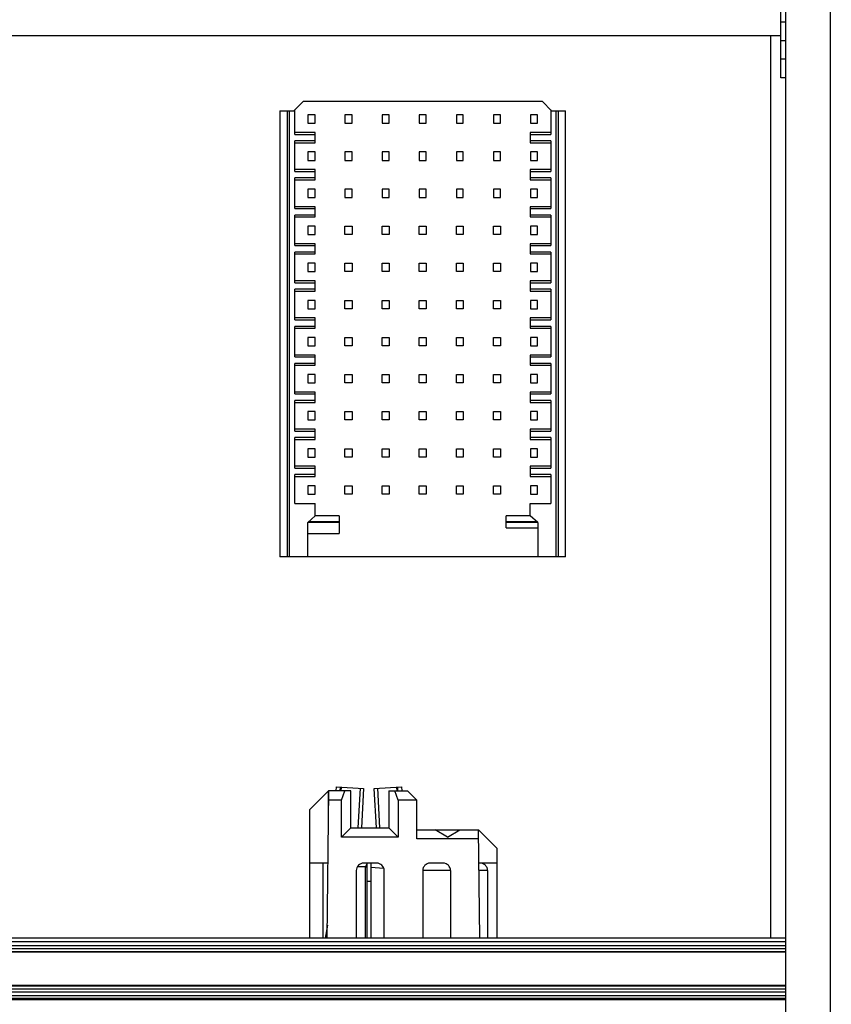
# Model space of a CAD drawing. Header units: inches. Extents: x 0 to 34, y 0 to 22.
# Tile 25 of 88: x 16.5 to 17.4, y 4.7 to 5.7. Entities that reach past the tile are written whole.
import ezdxf

# ---------------------------------------------------------------- set-up
doc = ezdxf.new("R2010")
doc.units = ezdxf.units.IN
doc.header["$LTSCALE"] = 1.87
doc.header["$MEASUREMENT"] = 0
doc.layers.get('0').update_dxf_attribs({"linetype": 'CONTINUOUS'})
doc.layers.add('DIMENSIONS', color=7, linetype='CONTINUOUS')
doc.styles.get("Standard").update_dxf_attribs({"font": 'txt', "width": 0.8})
doc.dimstyles.new('DIMSTYLE_1', dxfattribs={"dimtxt": 0.125, "dimasz": 0.18, "dimexe": 0.125, "dimexo": 0.0625, "dimgap": 0.0625, "dimtad": 0, "dimtih": 1, "dimtoh": 1, "dimlfac": 2, "dimdsep": 46, "dimtxsty": 'STANDARD', "dimblk": '_FILLED', "dimblk1": '_FILLED', "dimblk2": '_FILLED', "dimcen": 0.09, "dimadec": 0, "dimazin": 0, "dimtp": 0.001, "dimtm": 0.001, "dimtfac": 1, "dimtofl": 0, "dimtmove": 0, "dimatfit": 3, "dimldrblk": '_FILLED', "dimfxl": 1, "dimtolj": 1, "dimarcsym": 0})

# ---------------------------------------------------------------- blocks, each defined once
blk = doc.blocks.new('_FILLED')
at = {"color": 0, "linetype": 'BYBLOCK'}
blk.add_solid([(0, 0), (-1, 0.1736), (-1, -0.1736)], dxfattribs=at)
blk = doc.blocks.new('*D14')
at = {"layer": 'DIMENSIONS', "color": 2, "linetype": 'CONTINUOUS'}
for p, q in [((17.9051, 8.4799), (20.9873, 8.4799)), ((20.8623, 8.4799), (20.8623, 6.1215)), ((20.8623, 3.9789), (20.8623, 5.8715)), ((17.4002, 3.9789), (20.9873, 3.9789))]:
    blk.add_line(p, q, dxfattribs=at)
at = {"layer": 'DIMENSIONS', "color": 2, "linetype": 'CONTINUOUS', "xscale": 0.18, "yscale": 0.18, "zscale": 0.18}
for p, rotation in [((20.8623, 8.4799), 90), ((20.8623, 3.9789), 270)]:
    blk.add_blockref('_FILLED', p, dxfattribs=dict(at, rotation=rotation))
at = {"layer": 'DIMENSIONS', "color": 2, "linetype": 'CONTINUOUS', "insert": (20.8623, 6.059), "char_height": 0.125, "width": 1.625, "attachment_point": 2, "line_spacing_factor": 0.9}
blk.add_mtext('(228.65{\\Ftxt.shx;\\W1.000000;\\H0.125000; }[9.002])', dxfattribs=at)

msp = doc.modelspace()

# ---------------------------------------------------------------- linework, layer by layer
at = {"color": 7, "linetype": 'CONTINUOUS'}
for p, q in [((17.3652, 8.4799), (17.3652, 4.1206)), ((17.318, 4.5917), (17.318, 8.0088)), ((17.318, 5.7294), (17.313, 5.7294)), ((17.313, 5.715), (10.1103, 5.715)), ((17.3024, 4.7569), (17.3024, 5.715)), ((17.318, 5.7097), (17.313, 5.7097)), ((17.318, 5.69), (17.313, 5.69)), ((17.318, 5.6703), (17.313, 5.6703)), ((16.8058, 5.6452), (16.7959, 5.6354)), ((17.0597, 5.6452), (16.8058, 5.6452)), ((17.0695, 5.6354), (17.0597, 5.6452)), ((16.7811, 5.6354), (16.7969, 5.6354)), ((16.7811, 5.6354), (16.7811, 5.1619)), ((16.789, 5.1619), (16.789, 5.6354)), ((16.791, 5.6354), (16.791, 5.1619)), ((16.7969, 5.6103), (16.7969, 5.6364)), ((17.0686, 5.6364), (17.0686, 5.6103)), ((17.0686, 5.6354), (17.0843, 5.6354)), ((17.0745, 5.1619), (17.0745, 5.6354)), ((17.0764, 5.6354), (17.0764, 5.1619)), ((17.0843, 5.1619), (17.0843, 5.6354)), ((16.8184, 5.6309), (16.8109, 5.6309)), ((16.8109, 5.6309), (16.8109, 5.6221)), ((16.8184, 5.6221), (16.8184, 5.6309)), ((16.8577, 5.6309), (16.8502, 5.6309)), ((16.8502, 5.6309), (16.8502, 5.6221)), ((16.8577, 5.6221), (16.8577, 5.6309)), ((16.8971, 5.6309), (16.8896, 5.6309)), ((16.8896, 5.6309), (16.8896, 5.6221)), ((16.8971, 5.6221), (16.8971, 5.6309)), ((16.9365, 5.6309), (16.929, 5.6309)), ((16.929, 5.6309), (16.929, 5.6221)), ((16.9365, 5.6221), (16.9365, 5.6309)), ((16.9758, 5.6309), (16.9684, 5.6309)), ((16.9684, 5.6309), (16.9684, 5.6221)), ((16.9758, 5.6221), (16.9758, 5.6309)), ((17.0152, 5.6309), (17.0077, 5.6309)), ((17.0077, 5.6309), (17.0077, 5.6221)), ((17.0152, 5.6221), (17.0152, 5.6309)), ((17.0546, 5.6309), (17.0471, 5.6309)), ((17.0471, 5.6309), (17.0471, 5.6221)), ((17.0546, 5.6221), (17.0546, 5.6309)), ((16.8109, 5.6221), (16.8184, 5.6221)), ((16.8502, 5.6221), (16.8577, 5.6221)), ((16.8896, 5.6221), (16.8971, 5.6221)), ((16.929, 5.6221), (16.9365, 5.6221)), ((16.9684, 5.6221), (16.9758, 5.6221)), ((17.0077, 5.6221), (17.0152, 5.6221)), ((17.0471, 5.6221), (17.0546, 5.6221)), ((16.8186, 5.6122), (16.7969, 5.6122)), ((16.7969, 5.6103), (16.8186, 5.6103)), ((16.8186, 5.6034), (16.7969, 5.6034)), ((16.7969, 5.5709), (16.7969, 5.6034)), ((16.8186, 5.6014), (16.8186, 5.6122)), ((17.0686, 5.6122), (17.0469, 5.6122)), ((17.0469, 5.6122), (17.0469, 5.6014)), ((17.0469, 5.6103), (17.0686, 5.6103)), ((17.0686, 5.6034), (17.0469, 5.6034)), ((17.0686, 5.6034), (17.0686, 5.5709)), ((16.7969, 5.6014), (16.8186, 5.6014)), ((17.0469, 5.6014), (17.0686, 5.6014)), ((16.8184, 5.5916), (16.8109, 5.5916)), ((16.8109, 5.5916), (16.8109, 5.5827)), ((16.8109, 5.5827), (16.8184, 5.5827)), ((16.8184, 5.5827), (16.8184, 5.5916)), ((16.8577, 5.5916), (16.8502, 5.5916)), ((16.8502, 5.5916), (16.8502, 5.5827)), ((16.8502, 5.5827), (16.8577, 5.5827)), ((16.8577, 5.5827), (16.8577, 5.5916)), ((16.8971, 5.5916), (16.8896, 5.5916)), ((16.8896, 5.5916), (16.8896, 5.5827)), ((16.8896, 5.5827), (16.8971, 5.5827)), ((16.8971, 5.5827), (16.8971, 5.5916)), ((16.9365, 5.5916), (16.929, 5.5916)), ((16.929, 5.5916), (16.929, 5.5827)), ((16.929, 5.5827), (16.9365, 5.5827)), ((16.9365, 5.5827), (16.9365, 5.5916)), ((16.9758, 5.5916), (16.9684, 5.5916)), ((16.9684, 5.5916), (16.9684, 5.5827)), ((16.9684, 5.5827), (16.9758, 5.5827)), ((16.9758, 5.5827), (16.9758, 5.5916)), ((17.0152, 5.5916), (17.0077, 5.5916)), ((17.0077, 5.5916), (17.0077, 5.5827)), ((17.0077, 5.5827), (17.0152, 5.5827)), ((17.0152, 5.5827), (17.0152, 5.5916)), ((17.0546, 5.5916), (17.0471, 5.5916)), ((17.0471, 5.5916), (17.0471, 5.5827)), ((17.0471, 5.5827), (17.0546, 5.5827)), ((17.0546, 5.5827), (17.0546, 5.5916)), ((16.8186, 5.5729), (16.7969, 5.5729)), ((16.8186, 5.562), (16.8186, 5.5729)), ((17.0686, 5.5729), (17.0469, 5.5729)), ((17.0469, 5.5729), (17.0469, 5.562)), ((16.7969, 5.5709), (16.8186, 5.5709)), ((16.8186, 5.564), (16.7969, 5.564)), ((16.7969, 5.5315), (16.7969, 5.564)), ((16.7969, 5.562), (16.8186, 5.562)), ((17.0469, 5.5709), (17.0686, 5.5709)), ((17.0686, 5.564), (17.0469, 5.564)), ((17.0469, 5.562), (17.0686, 5.562)), ((17.0686, 5.564), (17.0686, 5.5315)), ((16.8184, 5.5522), (16.8109, 5.5522)), ((16.8109, 5.5522), (16.8109, 5.5433)), ((16.8184, 5.5433), (16.8184, 5.5522)), ((16.8577, 5.5522), (16.8502, 5.5522)), ((16.8502, 5.5522), (16.8502, 5.5433)), ((16.8577, 5.5433), (16.8577, 5.5522)), ((16.8971, 5.5522), (16.8896, 5.5522)), ((16.8896, 5.5522), (16.8896, 5.5433)), ((16.8971, 5.5433), (16.8971, 5.5522)), ((16.9365, 5.5522), (16.929, 5.5522)), ((16.929, 5.5522), (16.929, 5.5433)), ((16.9365, 5.5433), (16.9365, 5.5522)), ((16.9758, 5.5522), (16.9684, 5.5522)), ((16.9684, 5.5522), (16.9684, 5.5433)), ((16.9758, 5.5433), (16.9758, 5.5522)), ((17.0152, 5.5522), (17.0077, 5.5522)), ((17.0077, 5.5522), (17.0077, 5.5433)), ((17.0152, 5.5433), (17.0152, 5.5522)), ((17.0546, 5.5522), (17.0471, 5.5522)), ((17.0471, 5.5522), (17.0471, 5.5433)), ((17.0546, 5.5433), (17.0546, 5.5522)), ((16.8109, 5.5433), (16.8184, 5.5433)), ((16.8502, 5.5433), (16.8577, 5.5433)), ((16.8896, 5.5433), (16.8971, 5.5433)), ((16.929, 5.5433), (16.9365, 5.5433)), ((16.9684, 5.5433), (16.9758, 5.5433)), ((17.0077, 5.5433), (17.0152, 5.5433)), ((17.0471, 5.5433), (17.0546, 5.5433)), ((16.8186, 5.5335), (16.7969, 5.5335)), ((16.7969, 5.5315), (16.8186, 5.5315)), ((16.8186, 5.5227), (16.8186, 5.5335)), ((17.0686, 5.5335), (17.0469, 5.5335)), ((17.0469, 5.5335), (17.0469, 5.5227)), ((17.0469, 5.5315), (17.0686, 5.5315)), ((16.8186, 5.5246), (16.7969, 5.5246)), ((16.7969, 5.4922), (16.7969, 5.5246)), ((16.7969, 5.5227), (16.8186, 5.5227)), ((17.0686, 5.5246), (17.0469, 5.5246)), ((17.0469, 5.5227), (17.0686, 5.5227)), ((17.0686, 5.5246), (17.0686, 5.4922)), ((16.8184, 5.5128), (16.8109, 5.5128)), ((16.8109, 5.5128), (16.8109, 5.504)), ((16.8184, 5.504), (16.8184, 5.5128)), ((16.8502, 5.5128), (16.8577, 5.5128)), ((16.8502, 5.504), (16.8502, 5.5128)), ((16.8577, 5.5128), (16.8577, 5.504)), ((16.8896, 5.5128), (16.8971, 5.5128)), ((16.8896, 5.504), (16.8896, 5.5128)), ((16.8971, 5.5128), (16.8971, 5.504)), ((16.929, 5.5128), (16.9365, 5.5128)), ((16.929, 5.504), (16.929, 5.5128)), ((16.9365, 5.5128), (16.9365, 5.504)), ((16.9684, 5.5128), (16.9758, 5.5128)), ((16.9684, 5.504), (16.9684, 5.5128)), ((16.9758, 5.5128), (16.9758, 5.504)), ((17.0077, 5.5128), (17.0152, 5.5128)), ((17.0077, 5.504), (17.0077, 5.5128)), ((17.0152, 5.5128), (17.0152, 5.504)), ((17.0546, 5.5128), (17.0471, 5.5128)), ((17.0471, 5.5128), (17.0471, 5.504)), ((17.0546, 5.504), (17.0546, 5.5128)), ((16.8109, 5.504), (16.8184, 5.504)), ((16.8577, 5.504), (16.8502, 5.504)), ((16.8971, 5.504), (16.8896, 5.504)), ((16.9365, 5.504), (16.929, 5.504)), ((16.9758, 5.504), (16.9684, 5.504)), ((17.0152, 5.504), (17.0077, 5.504)), ((17.0471, 5.504), (17.0546, 5.504)), ((16.8186, 5.4941), (16.7969, 5.4941)), ((16.7969, 5.4922), (16.8186, 5.4922)), ((16.8186, 5.4833), (16.8186, 5.4941)), ((17.0686, 5.4941), (17.0469, 5.4941)), ((17.0469, 5.4941), (17.0469, 5.4833)), ((17.0469, 5.4922), (17.0686, 5.4922)), ((16.8186, 5.4853), (16.7969, 5.4853)), ((16.7969, 5.4528), (16.7969, 5.4853)), ((16.7969, 5.4833), (16.8186, 5.4833)), ((17.0686, 5.4853), (17.0469, 5.4853)), ((17.0469, 5.4833), (17.0686, 5.4833)), ((17.0686, 5.4853), (17.0686, 5.4528)), ((16.8184, 5.4735), (16.8109, 5.4735)), ((16.8109, 5.4735), (16.8109, 5.4646)), ((16.8184, 5.4646), (16.8184, 5.4735)), ((16.8502, 5.4735), (16.8577, 5.4735)), ((16.8502, 5.4646), (16.8502, 5.4735)), ((16.8577, 5.4735), (16.8577, 5.4646)), ((16.8896, 5.4735), (16.8971, 5.4735)), ((16.8896, 5.4646), (16.8896, 5.4735)), ((16.8971, 5.4735), (16.8971, 5.4646)), ((16.929, 5.4735), (16.9365, 5.4735)), ((16.929, 5.4646), (16.929, 5.4735)), ((16.9365, 5.4735), (16.9365, 5.4646)), ((16.9684, 5.4735), (16.9758, 5.4735)), ((16.9684, 5.4646), (16.9684, 5.4735)), ((16.9758, 5.4735), (16.9758, 5.4646)), ((17.0077, 5.4735), (17.0152, 5.4735)), ((17.0077, 5.4646), (17.0077, 5.4735)), ((17.0152, 5.4735), (17.0152, 5.4646)), ((17.0546, 5.4735), (17.0471, 5.4735)), ((17.0471, 5.4735), (17.0471, 5.4646)), ((17.0546, 5.4646), (17.0546, 5.4735)), ((16.8109, 5.4646), (16.8184, 5.4646)), ((16.8577, 5.4646), (16.8502, 5.4646)), ((16.8971, 5.4646), (16.8896, 5.4646)), ((16.9365, 5.4646), (16.929, 5.4646)), ((16.9758, 5.4646), (16.9684, 5.4646)), ((17.0152, 5.4646), (17.0077, 5.4646)), ((17.0471, 5.4646), (17.0546, 5.4646)), ((16.8186, 5.4548), (16.7969, 5.4548)), ((16.7969, 5.4528), (16.8186, 5.4528)), ((16.8186, 5.4459), (16.7969, 5.4459)), ((16.7969, 5.4134), (16.7969, 5.4459)), ((16.8186, 5.4439), (16.8186, 5.4548)), ((17.0686, 5.4548), (17.0469, 5.4548)), ((17.0469, 5.4548), (17.0469, 5.4439)), ((17.0469, 5.4528), (17.0686, 5.4528)), ((17.0686, 5.4459), (17.0469, 5.4459)), ((17.0686, 5.4459), (17.0686, 5.4134)), ((16.7969, 5.4439), (16.8186, 5.4439)), ((17.0469, 5.4439), (17.0686, 5.4439)), ((16.8184, 5.4341), (16.8109, 5.4341)), ((16.8109, 5.4341), (16.8109, 5.4252)), ((16.8109, 5.4252), (16.8184, 5.4252)), ((16.8184, 5.4252), (16.8184, 5.4341)), ((16.8502, 5.4341), (16.8577, 5.4341)), ((16.8502, 5.4252), (16.8502, 5.4341)), ((16.8577, 5.4252), (16.8502, 5.4252)), ((16.8577, 5.4341), (16.8577, 5.4252)), ((16.8896, 5.4341), (16.8971, 5.4341)), ((16.8896, 5.4252), (16.8896, 5.4341)), ((16.8971, 5.4252), (16.8896, 5.4252)), ((16.8971, 5.4341), (16.8971, 5.4252)), ((16.929, 5.4341), (16.9365, 5.4341)), ((16.929, 5.4252), (16.929, 5.4341)), ((16.9365, 5.4252), (16.929, 5.4252)), ((16.9365, 5.4341), (16.9365, 5.4252)), ((16.9684, 5.4341), (16.9758, 5.4341)), ((16.9684, 5.4252), (16.9684, 5.4341)), ((16.9758, 5.4252), (16.9684, 5.4252)), ((16.9758, 5.4341), (16.9758, 5.4252)), ((17.0077, 5.4341), (17.0152, 5.4341)), ((17.0077, 5.4252), (17.0077, 5.4341)), ((17.0152, 5.4252), (17.0077, 5.4252)), ((17.0152, 5.4341), (17.0152, 5.4252)), ((17.0546, 5.4341), (17.0471, 5.4341)), ((17.0471, 5.4341), (17.0471, 5.4252)), ((17.0471, 5.4252), (17.0546, 5.4252)), ((17.0546, 5.4252), (17.0546, 5.4341)), ((16.8186, 5.4154), (16.7969, 5.4154)), ((16.8186, 5.4046), (16.8186, 5.4154)), ((17.0686, 5.4154), (17.0469, 5.4154)), ((17.0469, 5.4154), (17.0469, 5.4046)), ((16.7969, 5.4134), (16.8186, 5.4134)), ((16.8186, 5.4065), (16.7969, 5.4065)), ((16.7969, 5.3741), (16.7969, 5.4065)), ((16.7969, 5.4046), (16.8186, 5.4046)), ((17.0469, 5.4134), (17.0686, 5.4134)), ((17.0686, 5.4065), (17.0469, 5.4065)), ((17.0469, 5.4046), (17.0686, 5.4046)), ((17.0686, 5.4065), (17.0686, 5.3741)), ((16.8184, 5.3947), (16.8109, 5.3947)), ((16.8109, 5.3947), (16.8109, 5.3859)), ((16.8184, 5.3859), (16.8184, 5.3947)), ((16.8502, 5.3947), (16.8577, 5.3947)), ((16.8502, 5.3859), (16.8502, 5.3947)), ((16.8577, 5.3947), (16.8577, 5.3859)), ((16.8896, 5.3947), (16.8971, 5.3947)), ((16.8896, 5.3859), (16.8896, 5.3947)), ((16.8971, 5.3947), (16.8971, 5.3859)), ((16.929, 5.3947), (16.9365, 5.3947)), ((16.929, 5.3859), (16.929, 5.3947)), ((16.9365, 5.3947), (16.9365, 5.3859)), ((16.9684, 5.3947), (16.9758, 5.3947)), ((16.9684, 5.3859), (16.9684, 5.3947)), ((16.9758, 5.3947), (16.9758, 5.3859)), ((17.0077, 5.3947), (17.0152, 5.3947)), ((17.0077, 5.3859), (17.0077, 5.3947)), ((17.0152, 5.3947), (17.0152, 5.3859)), ((17.0546, 5.3947), (17.0471, 5.3947)), ((17.0471, 5.3947), (17.0471, 5.3859)), ((17.0546, 5.3859), (17.0546, 5.3947)), ((16.8109, 5.3859), (16.8184, 5.3859)), ((16.8577, 5.3859), (16.8502, 5.3859)), ((16.8971, 5.3859), (16.8896, 5.3859)), ((16.9365, 5.3859), (16.929, 5.3859)), ((16.9758, 5.3859), (16.9684, 5.3859)), ((17.0152, 5.3859), (17.0077, 5.3859)), ((17.0471, 5.3859), (17.0546, 5.3859)), ((16.8186, 5.376), (16.7969, 5.376)), ((16.7969, 5.3741), (16.8186, 5.3741)), ((16.8186, 5.3652), (16.8186, 5.376)), ((17.0686, 5.376), (17.0469, 5.376)), ((17.0469, 5.376), (17.0469, 5.3652)), ((17.0469, 5.3741), (17.0686, 5.3741)), ((16.8186, 5.3672), (16.7969, 5.3672)), ((16.7969, 5.3347), (16.7969, 5.3672)), ((16.7969, 5.3652), (16.8186, 5.3652)), ((17.0686, 5.3672), (17.0469, 5.3672)), ((17.0469, 5.3652), (17.0686, 5.3652)), ((17.0686, 5.3672), (17.0686, 5.3347)), ((16.8184, 5.3554), (16.8109, 5.3554)), ((16.8109, 5.3554), (16.8109, 5.3465)), ((16.8184, 5.3465), (16.8184, 5.3554)), ((16.8502, 5.3554), (16.8577, 5.3554)), ((16.8502, 5.3465), (16.8502, 5.3554)), ((16.8577, 5.3554), (16.8577, 5.3465)), ((16.8896, 5.3554), (16.8971, 5.3554)), ((16.8896, 5.3465), (16.8896, 5.3554)), ((16.8971, 5.3554), (16.8971, 5.3465)), ((16.929, 5.3554), (16.9365, 5.3554)), ((16.929, 5.3465), (16.929, 5.3554)), ((16.9365, 5.3554), (16.9365, 5.3465)), ((16.9684, 5.3554), (16.9758, 5.3554)), ((16.9684, 5.3465), (16.9684, 5.3554)), ((16.9758, 5.3554), (16.9758, 5.3465)), ((17.0077, 5.3554), (17.0152, 5.3554)), ((17.0077, 5.3465), (17.0077, 5.3554)), ((17.0152, 5.3554), (17.0152, 5.3465)), ((17.0546, 5.3554), (17.0471, 5.3554)), ((17.0471, 5.3554), (17.0471, 5.3465)), ((17.0546, 5.3465), (17.0546, 5.3554)), ((16.8109, 5.3465), (16.8184, 5.3465)), ((16.8577, 5.3465), (16.8502, 5.3465)), ((16.8971, 5.3465), (16.8896, 5.3465)), ((16.9365, 5.3465), (16.929, 5.3465)), ((16.9758, 5.3465), (16.9684, 5.3465)), ((17.0152, 5.3465), (17.0077, 5.3465)), ((17.0471, 5.3465), (17.0546, 5.3465)), ((16.8186, 5.3367), (16.7969, 5.3367)), ((16.7969, 5.3347), (16.8186, 5.3347)), ((16.8186, 5.3258), (16.8186, 5.3367)), ((17.0686, 5.3367), (17.0469, 5.3367)), ((17.0469, 5.3367), (17.0469, 5.3258)), ((17.0469, 5.3347), (17.0686, 5.3347)), ((16.8186, 5.3278), (16.7969, 5.3278)), ((16.7969, 5.2953), (16.7969, 5.3278)), ((16.7969, 5.3258), (16.8186, 5.3258)), ((17.0686, 5.3278), (17.0469, 5.3278)), ((17.0469, 5.3258), (17.0686, 5.3258)), ((17.0686, 5.3278), (17.0686, 5.2953)), ((16.8184, 5.316), (16.8109, 5.316)), ((16.8109, 5.316), (16.8109, 5.3071)), ((16.8184, 5.3071), (16.8184, 5.316)), ((16.8502, 5.316), (16.8577, 5.316)), ((16.8502, 5.3071), (16.8502, 5.316)), ((16.8577, 5.316), (16.8577, 5.3071)), ((16.8896, 5.316), (16.8971, 5.316)), ((16.8896, 5.3071), (16.8896, 5.316)), ((16.8971, 5.316), (16.8971, 5.3071)), ((16.929, 5.316), (16.9365, 5.316)), ((16.929, 5.3071), (16.929, 5.316)), ((16.9365, 5.316), (16.9365, 5.3071)), ((16.9684, 5.316), (16.9758, 5.316)), ((16.9684, 5.3071), (16.9684, 5.316)), ((16.9758, 5.316), (16.9758, 5.3071)), ((17.0077, 5.316), (17.0152, 5.316)), ((17.0077, 5.3071), (17.0077, 5.316)), ((17.0152, 5.316), (17.0152, 5.3071)), ((17.0546, 5.316), (17.0471, 5.316)), ((17.0471, 5.316), (17.0471, 5.3071)), ((17.0546, 5.3071), (17.0546, 5.316)), ((16.8109, 5.3071), (16.8184, 5.3071)), ((16.8577, 5.3071), (16.8502, 5.3071)), ((16.8971, 5.3071), (16.8896, 5.3071)), ((16.9365, 5.3071), (16.929, 5.3071)), ((16.9758, 5.3071), (16.9684, 5.3071)), ((17.0152, 5.3071), (17.0077, 5.3071)), ((17.0471, 5.3071), (17.0546, 5.3071)), ((16.8186, 5.2973), (16.7969, 5.2973)), ((16.7969, 5.2953), (16.8186, 5.2953)), ((16.8186, 5.2865), (16.8186, 5.2973)), ((17.0686, 5.2973), (17.0469, 5.2973)), ((17.0469, 5.2973), (17.0469, 5.2865)), ((17.0469, 5.2953), (17.0686, 5.2953)), ((16.8186, 5.2884), (16.7969, 5.2884)), ((16.7969, 5.2559), (16.7969, 5.2884)), ((16.7969, 5.2865), (16.8186, 5.2865)), ((17.0686, 5.2884), (17.0469, 5.2884)), ((17.0469, 5.2865), (17.0686, 5.2865)), ((17.0686, 5.2884), (17.0686, 5.2559)), ((16.8184, 5.2766), (16.8109, 5.2766)), ((16.8109, 5.2766), (16.8109, 5.2678)), ((16.8184, 5.2678), (16.8184, 5.2766)), ((16.8502, 5.2766), (16.8577, 5.2766)), ((16.8502, 5.2678), (16.8502, 5.2766)), ((16.8577, 5.2766), (16.8577, 5.2678)), ((16.8896, 5.2766), (16.8971, 5.2766)), ((16.8896, 5.2678), (16.8896, 5.2766)), ((16.8971, 5.2766), (16.8971, 5.2678)), ((16.929, 5.2766), (16.9365, 5.2766)), ((16.929, 5.2678), (16.929, 5.2766)), ((16.9365, 5.2766), (16.9365, 5.2678)), ((16.9684, 5.2766), (16.9758, 5.2766)), ((16.9684, 5.2678), (16.9684, 5.2766)), ((16.9758, 5.2766), (16.9758, 5.2678)), ((17.0077, 5.2766), (17.0152, 5.2766)), ((17.0077, 5.2678), (17.0077, 5.2766)), ((17.0152, 5.2766), (17.0152, 5.2678)), ((17.0546, 5.2766), (17.0471, 5.2766)), ((17.0471, 5.2766), (17.0471, 5.2678)), ((17.0546, 5.2678), (17.0546, 5.2766)), ((16.8186, 5.2579), (16.7969, 5.2579)), ((16.8109, 5.2678), (16.8184, 5.2678)), ((16.8186, 5.2471), (16.8186, 5.2579)), ((16.8577, 5.2678), (16.8502, 5.2678)), ((16.8971, 5.2678), (16.8896, 5.2678)), ((16.9365, 5.2678), (16.929, 5.2678)), ((16.9758, 5.2678), (16.9684, 5.2678)), ((17.0152, 5.2678), (17.0077, 5.2678)), ((17.0686, 5.2579), (17.0469, 5.2579)), ((17.0469, 5.2579), (17.0469, 5.2471)), ((17.0471, 5.2678), (17.0546, 5.2678)), ((16.7969, 5.2559), (16.8186, 5.2559)), ((16.8186, 5.2491), (16.7969, 5.2491)), ((16.7969, 5.2185), (16.7969, 5.2491)), ((16.7969, 5.2471), (16.8186, 5.2471)), ((17.0469, 5.2559), (17.0686, 5.2559)), ((17.0686, 5.2491), (17.0469, 5.2491)), ((17.0469, 5.2471), (17.0686, 5.2471)), ((17.0686, 5.2491), (17.0686, 5.2185)), ((16.8184, 5.2372), (16.8109, 5.2372)), ((16.8109, 5.2372), (16.8109, 5.2284)), ((16.8184, 5.2284), (16.8184, 5.2372)), ((16.8502, 5.2372), (16.8577, 5.2372)), ((16.8502, 5.2284), (16.8502, 5.2372)), ((16.8577, 5.2372), (16.8577, 5.2284)), ((16.8896, 5.2372), (16.8971, 5.2372)), ((16.8896, 5.2284), (16.8896, 5.2372)), ((16.8971, 5.2372), (16.8971, 5.2284)), ((16.929, 5.2372), (16.9365, 5.2372)), ((16.929, 5.2284), (16.929, 5.2372)), ((16.9365, 5.2372), (16.9365, 5.2284)), ((16.9684, 5.2372), (16.9758, 5.2372)), ((16.9684, 5.2284), (16.9684, 5.2372)), ((16.9758, 5.2372), (16.9758, 5.2284)), ((17.0077, 5.2372), (17.0152, 5.2372)), ((17.0077, 5.2284), (17.0077, 5.2372)), ((17.0152, 5.2372), (17.0152, 5.2284)), ((17.0546, 5.2372), (17.0471, 5.2372)), ((17.0471, 5.2372), (17.0471, 5.2284)), ((17.0546, 5.2284), (17.0546, 5.2372)), ((16.8109, 5.2284), (16.8184, 5.2284)), ((16.8577, 5.2284), (16.8502, 5.2284)), ((16.8971, 5.2284), (16.8896, 5.2284)), ((16.9365, 5.2284), (16.929, 5.2284)), ((16.9758, 5.2284), (16.9684, 5.2284)), ((17.0152, 5.2284), (17.0077, 5.2284)), ((17.0471, 5.2284), (17.0546, 5.2284)), ((16.7969, 5.2185), (16.8186, 5.2185)), ((16.8186, 5.2053), (16.8186, 5.2185)), ((17.0469, 5.2185), (17.0686, 5.2185)), ((17.0469, 5.2053), (17.0469, 5.2185)), ((16.8186, 5.2053), (16.8107, 5.1984)), ((16.8441, 5.2053), (16.8186, 5.2053)), ((16.8441, 5.2053), (16.8441, 5.1866)), ((17.0469, 5.2053), (17.0213, 5.2053)), ((17.0213, 5.1925), (17.0213, 5.2053)), ((17.0548, 5.1984), (17.0469, 5.2053)), ((16.8441, 5.1984), (16.8107, 5.1984)), ((16.8107, 5.1619), (16.8107, 5.1984)), ((16.8118, 5.1994), (16.8441, 5.1994)), ((17.0213, 5.1994), (17.0536, 5.1994)), ((17.0548, 5.1984), (17.0213, 5.1984)), ((17.0548, 5.1984), (17.0548, 5.1619)), ((16.8107, 5.1866), (16.8441, 5.1866)), ((17.0213, 5.1925), (17.0548, 5.1925)), ((17.0843, 5.1619), (16.7811, 5.1619)), ((16.813, 4.8937), (16.8327, 4.9134)), ((16.8313, 4.7569), (16.8332, 4.9134)), ((16.8564, 4.9134), (16.8327, 4.9134)), ((16.8327, 4.8721), (16.8327, 4.9134)), ((16.8409, 4.9134), (16.8411, 4.9176)), ((16.8411, 4.9176), (16.87, 4.916)), ((16.845, 4.9174), (16.8448, 4.9134)), ((16.846, 4.9173), (16.8458, 4.9134)), ((16.8466, 4.9036), (16.8502, 4.9134)), ((16.8564, 4.8741), (16.8564, 4.9134)), ((16.8642, 4.8741), (16.8666, 4.9162)), ((16.87, 4.916), (16.8676, 4.8741)), ((16.8813, 4.916), (16.9102, 4.9176)), ((16.8837, 4.8741), (16.8813, 4.916)), ((16.8847, 4.9162), (16.887, 4.8741)), ((16.8968, 4.9134), (16.9165, 4.9134)), ((16.8968, 4.9134), (16.8968, 4.8741)), ((16.9066, 4.9036), (16.903, 4.9134)), ((16.9055, 4.9134), (16.9053, 4.9173)), ((16.9064, 4.9134), (16.9062, 4.9174)), ((16.9102, 4.9176), (16.9104, 4.9134)), ((16.9165, 4.9134), (16.9263, 4.9036)), ((16.8466, 4.9036), (16.8331, 4.9036)), ((16.8466, 4.8642), (16.8466, 4.9036)), ((16.9263, 4.9036), (16.9066, 4.9036)), ((16.9066, 4.9036), (16.9066, 4.8642)), ((16.9263, 4.8623), (16.9263, 4.9036)), ((16.813, 4.7569), (16.813, 4.8937)), ((16.8466, 4.8642), (16.8564, 4.8741)), ((16.8564, 4.8741), (16.8968, 4.8741)), ((16.8968, 4.8741), (16.9066, 4.8642)), ((16.9263, 4.8721), (16.9918, 4.8721)), ((16.9591, 4.8643), (16.9459, 4.8721)), ((16.9591, 4.8643), (16.9722, 4.8721)), ((16.9918, 4.8721), (17.0115, 4.8524)), ((16.9932, 4.7569), (16.9918, 4.8721)), ((16.9066, 4.8642), (16.8466, 4.8642)), ((16.9919, 4.8623), (16.9263, 4.8623)), ((17.0115, 4.8524), (17.0115, 4.7569)), ((16.8323, 4.8367), (16.813, 4.8367)), ((16.8269, 4.7569), (16.8269, 4.8367)), ((16.8721, 4.8327), (16.8634, 4.8327)), ((16.8839, 4.8367), (16.8701, 4.8367)), ((16.8722, 4.8334), (16.8721, 4.8327)), ((16.8721, 4.7569), (16.8721, 4.8327)), ((16.8737, 4.7575), (16.8737, 4.8367)), ((16.8776, 4.8367), (16.8776, 4.7575)), ((16.8916, 4.8308), (16.8776, 4.8319)), ((16.9544, 4.8367), (16.9406, 4.8367)), ((17.0115, 4.8367), (16.9922, 4.8367)), ((16.8623, 4.7569), (16.8623, 4.8288)), ((16.8918, 4.7569), (16.8918, 4.8288)), ((16.9623, 4.8288), (16.9327, 4.8288)), ((16.9327, 4.8288), (16.9327, 4.7569)), ((16.9623, 4.8288), (16.9623, 4.7569)), ((17.0016, 4.8288), (16.9923, 4.8288)), ((17.0016, 4.8288), (17.0016, 4.7569)), ((16.8737, 4.8175), (16.8776, 4.8175)), ((16.8315, 4.7709), (16.829, 4.7569)), ((17.318, 4.7569), (10.1103, 4.7569)), ((16.8314, 4.7638), (16.8302, 4.7638)), ((17.318, 4.753), (10.1103, 4.753)), ((10.1103, 4.7491), (17.318, 4.7491)), ((17.318, 4.7458), (10.1103, 4.7458)), ((10.1103, 4.743), (17.318, 4.743)), ((17.318, 4.7422), (10.1103, 4.7422)), ((17.318, 4.7067), (10.1103, 4.7064)), ((17.318, 4.7059), (10.1103, 4.7063)), ((10.1103, 4.7031), (17.318, 4.7031)), ((17.318, 4.6998), (10.1103, 4.6998)), ((17.318, 4.6959), (10.1103, 4.6959)), ((17.318, 4.6931), (10.1103, 4.6931)), ((10.1103, 4.692), (17.318, 4.692))]:
    msp.add_line(p, q, dxfattribs=at)
at = {"color": 3, "linetype": 'CONTINUOUS'}
msp.add_line((17.313, 5.6703), (17.313, 6.9302), dxfattribs=at)
at = {"color": 7, "linetype": 'CONTINUOUS'}
for centre, start, end in [((16.8701, 4.8288), 90, 180.0085), ((16.8839, 4.8288), 0.001, 89.999), ((16.9406, 4.8288), 89.9999, 179.9987), ((16.9544, 4.8288), 0.0026, 90)]:
    msp.add_arc(centre, 0.00787, start, end, dxfattribs=at)
msp.add_ellipse((16.9937, 4.8288), major_axis=(0.00787, -0.00001), ratio=0.999997, start_param=0.001859, end_param=1.572655, dxfattribs=at)
for points, knots in [([(16.8736, 4.8324), (16.8732, 4.8324), (16.8727, 4.8325), (16.8722, 4.8326), (16.8721, 4.8327), (16.8721, 4.8327)], [0, 0, 0, 0, 0.717951, 0.908563, 1, 1, 1, 1]), ([(16.8737, 4.8358), (16.8735, 4.8356), (16.8727, 4.835), (16.8723, 4.8341), (16.8722, 4.8334)], [0, 0, 0, 0, 0.23443, 1, 1, 1, 1])]:
    msp.add_open_spline(points, degree=3, knots=knots, dxfattribs=at)

# ---------------------------------------------------------------- dimensions: what is measured, and where the dimension line sits
at = {"layer": 'DIMENSIONS', "color": 2, "linetype": 'CONTINUOUS'}
dim = msp.add_linear_dim(base=(20.8623, 3.9789), p1=(17.8426, 8.4799), p2=(17.3377, 3.9789), angle=270, text='(<>)', dimstyle='DIMSTYLE_1', dxfattribs=at)
dim.commit()
dim.dimension.update_dxf_attribs({"geometry": '*D14', "text_midpoint": (20.8623, 5.9965), "dimtype": 160})

doc.saveas('drawing.dxf')
